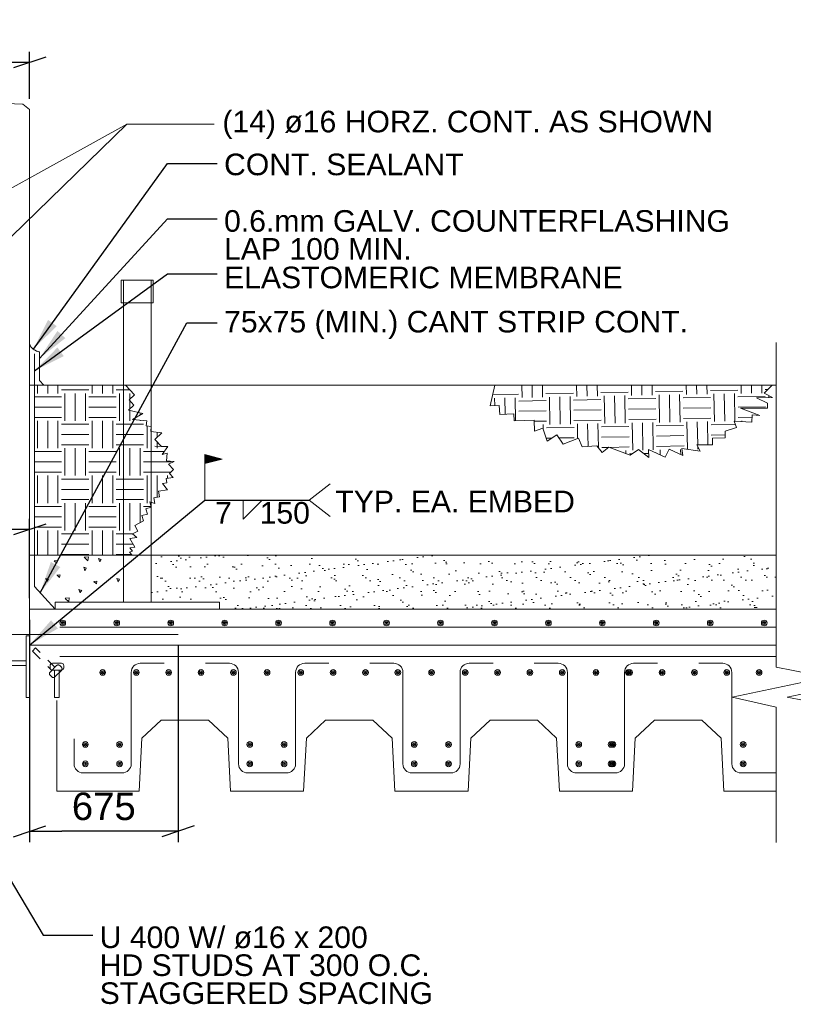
# Model space of a CAD drawing. Header units: millimetres. Extents: x 10617.8 to 10660.2, y 1160.5 to 1187.
# Tile 3 of 81: x 10625.3 to 10632.4, y 1177.5 to 1186.5. Entities that reach past the tile are written whole.
import ezdxf

# ---------------------------------------------------------------- set-up
doc = ezdxf.new("R2010")
doc.units = ezdxf.units.MM
doc.header["$LTSCALE"] = 0.1
doc.header["$MEASUREMENT"] = 0
doc.linetypes.add('DGN Style 3', pattern=[9.126915, 6.519225, -2.60769])
for name, color, linetype, lineweight in [('G-ANNO-DIM', 1, 'Continuous', 0), ('G-ANNO-PATT', 9, 'Continuous', 0), ('G-ANNO-TEXT', 7, 'Continuous', 0), ('Level 1', 7, 'Continuous', 0), ('S-FSTN-MISC', 12, 'Continuous', 13), ('S-REIN-RBAR', 5, 'Continuous', 13), ('S-WALL-LOAD', 3, 'Continuous', 13)]:
    doc.layers.add(name, color=color, linetype=linetype, lineweight=lineweight)
doc.styles.add('1 20', font='arial.ttf', dxfattribs={"height": 0.25})
doc.dimstyles.new('1 20', dxfattribs={"dimscale": 0.00328, "dimtxt": 0.25, "dimasz": 90, "dimexe": 30, "dimexo": 30, "dimgap": 30, "dimtad": 1, "dimdec": 0, "dimlfac": 304.9, "dimzin": 11, "dimdsep": 46, "dimlunit": 5, "dimtxsty": '1 20', "dimblk": '_Oblique_0.3', "dimcen": 0.09, "dimadec": 4, "dimazin": 3, "dimtfac": 0.00328, "dimtdec": 0, "dimtofl": 0, "dimtmove": 0, "dimatfit": 3, "dimfxl": 1, "dimfrac": 2, "dimtolj": 1, "dimtzin": 11, "dimarcsym": 0})

# ---------------------------------------------------------------- blocks, each defined once
blk = doc.blocks.new('REINFDOT')
for radius in [0.0794, 0.0476, 0.0159]:
    blk.add_circle((0, 0), radius)
blk = doc.blocks.new('REINF. DOT')
at = {"layer": 'S-REIN-RBAR', "xscale": 100, "yscale": 100, "zscale": 100, "rotation": 90.00000000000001}
blk.add_blockref('REINFDOT', (927.9, 624.6), dxfattribs=at)
blk = doc.blocks.new('*U11')
at = {"layer": 'S-REIN-RBAR'}
for p, q in [((-171.4, 152.4), (-104.8, 152.4)), ((104.8, 152.4), (171.5, 152.4)), ((-79.4, 127), (-79.4, -127)), ((79.4, -127), (79.4, 127)), ((-54, -152.4), (54, -152.4))]:
    blk.add_line(p, q, dxfattribs=at)
at = {"layer": 'S-REIN-RBAR', "extrusion": (0, 0, -1)}
for centre, start, end in [((104.8, 127), 90, 180), ((-104.8, 127), 0, 90)]:
    blk.add_arc(centre, 25.4, start, end, dxfattribs=at)
at = {"layer": 'S-REIN-RBAR'}
for centre, start, end in [((-54, -127), 180, 270), ((54, -127), 270, 0)]:
    blk.add_arc(centre, 25.4, start, end, dxfattribs=at)
blk = doc.blocks.new('*U12')
at = {"layer": 'S-REIN-RBAR'}
for p, q in [((125.5, 152.4), (58.8, 152.4)), ((33.4, 127), (33.4, -127)), ((-125.5, -127), (-125.5, -57.1)), ((8, -152.4), (-100.1, -152.4))]:
    blk.add_line(p, q, dxfattribs=at)
at = {"layer": 'S-REIN-RBAR', "extrusion": (0, 0, -1)}
blk.add_arc((-58.8, 127), 25.4, 0, 90, dxfattribs=at)
at = {"layer": 'S-REIN-RBAR'}
for centre, start, end in [((-100.1, -127), 180, 270), ((8, -127), 270, 0)]:
    blk.add_arc(centre, 25.4, start, end, dxfattribs=at)
blk = doc.blocks.new('*U14')
at = {"layer": 'G-ANNO-TEXT'}
for p, q in [((-6.3, 47.6), (-6.3, -28.6)), ((-19, -34.9), (-19, -41.3)), ((-12.7, -28.6), (12.7, -28.6)), ((-12.7, -47.6), (12.7, -47.6)), ((19.1, -34.9), (19.1, -41.3))]:
    blk.add_line(p, q, dxfattribs=at)
at = {"layer": 'G-ANNO-TEXT', "elevation": 0, "flags": 128}
blk.add_lwpolyline([(-6.3, 47.6), (6.4, 47.6), (6.4, -28.6)], dxfattribs=at)
at = {"layer": 'G-ANNO-TEXT', "extrusion": (0, 0, -1)}
for centre, start, end in [((12.7, -34.9), 0, 90), ((12.7, -41.3), 270, 0), ((-12.7, -34.9), 90, 180), ((-12.7, -41.3), 180, 270)]:
    blk.add_arc(centre, 6.35, start, end, dxfattribs=at)
blk = doc.blocks.new('*U17')
at = {"layer": 'G-ANNO-TEXT'}
for p, q in [((-6.4, 56.2), (-6.4, -154.3)), ((-12.7, -157.5), (-12.7, -163.8)), ((-9.5, -154.3), (9.5, -154.3)), ((12.7, -157.5), (12.7, -163.8)), ((-9.5, -167), (9.5, -167))]:
    blk.add_line(p, q, dxfattribs=at)
at = {"layer": 'G-ANNO-TEXT', "flags": 128}
blk.add_lwpolyline([(-6.4, 56.2), (6.3, 56.2), (6.3, -154.3)], dxfattribs=at)
at = {"layer": 'G-ANNO-TEXT', "extrusion": (0, 0, -1)}
for centre, start, end in [((9.5, -157.5), 0, 90), ((9.5, -163.8), 270, 0), ((-9.5, -157.5), 90, 180), ((-9.5, -163.8), 180, 270)]:
    blk.add_arc(centre, 3.17, start, end, dxfattribs=at)
blk = doc.blocks.new('field')
at = {"layer": 'Level 1'}
for p, q in [((-2.38, 5.71), (0, 6.35)), ((-2.38, 5.71), (0, 5.08)), ((0, 0), (0, 6.35))]:
    blk.add_line(p, q, dxfattribs=at)
for points in [[(-0.05, 6.28), (-2.18, 5.71), (-0.05, 5.14)], [(-0.1, 6.22), (-1.99, 5.71), (-0.1, 5.21)], [(-0.15, 6.15), (-1.79, 5.71), (-0.15, 5.27)], [(-0.2, 6.09), (-1.59, 5.71), (-0.2, 5.34)], [(-0.25, 6.02), (-1.4, 5.71), (-0.25, 5.41)], [(-0.3, 5.95), (-1.2, 5.71), (-0.3, 5.47)], [(-0.36, 5.54), (-0.36, 5.89), (-1, 5.71)], [(-0.41, 5.61), (-0.41, 5.82), (-0.81, 5.71)], [(-0.46, 5.67), (-0.46, 5.75), (-0.61, 5.71)]]:
    blk.add_3dface(points, dxfattribs=at)
blk = doc.blocks.new('*U31')
at = {"layer": 'G-ANNO-TEXT', "linetype": 'DGN Style 3'}
for p, q in [((-6.3, 47.6), (-6.3, -28.6)), ((-19, -34.9), (-19, -41.3)), ((-12.7, -28.6), (12.7, -28.6)), ((-12.7, -47.6), (12.7, -47.6)), ((19.1, -34.9), (19.1, -41.3))]:
    blk.add_line(p, q, dxfattribs=at)
at = {"layer": 'G-ANNO-TEXT', "linetype": 'DGN Style 3', "elevation": 0, "flags": 128}
blk.add_lwpolyline([(-6.3, 47.6), (6.4, 47.6), (6.4, -28.6)], dxfattribs=at)
at = {"layer": 'G-ANNO-TEXT', "linetype": 'DGN Style 3', "extrusion": (0, 0, -1)}
for centre, start, end in [((12.7, -34.9), 0, 90), ((12.7, -41.3), 270, 0), ((-12.7, -34.9), 90, 180), ((-12.7, -41.3), 180, 270)]:
    blk.add_arc(centre, 6.35, start, end, dxfattribs=at)
blk = doc.blocks.new('_Oblique_0.3')
at = {"color": 0, "linetype": 'ByBlock', "lineweight": -2}
for p, q in [((0, 0), (-1, 0)), ((0.5, 0.167), (-0.5, -0.167))]:
    blk.add_line(p, q, dxfattribs=at)
blk = doc.blocks.new('*D37')
at = {"layer": 'Defpoints', "color": 0, "lineweight": 0, "transparency": 16777216}
for p in [(10625.4311, 1186.0959), (10624.1198, 1185.6943), (10625.4311, 1185.6665)]:
    blk.add_point(p, dxfattribs=at)
at = {"layer": 'G-ANNO-TEXT', "color": 0, "lineweight": -2, "transparency": 16777216}
for p, q in [((10624.1198, 1185.7927), (10624.1198, 1186.1943)), ((10625.4311, 1185.7649), (10625.4311, 1186.1943)), ((10624.415, 1186.0959), (10625.1359, 1186.0959))]:
    blk.add_line(p, q, dxfattribs=at)
at = {"layer": 'G-ANNO-TEXT', "color": 0, "lineweight": -2, "transparency": 16777216, "xscale": 0.2952, "yscale": 0.2952, "zscale": 0.2952, "rotation": 180}
blk.add_blockref('_Oblique_0.3', (10624.1198, 1186.0959), dxfattribs=at)
at = {"layer": 'G-ANNO-TEXT', "color": 0, "lineweight": -2, "transparency": 16777216, "xscale": 0.2952, "yscale": 0.2952, "zscale": 0.2952}
blk.add_blockref('_Oblique_0.3', (10625.4311, 1186.0959), dxfattribs=at)
at = {"layer": 'G-ANNO-TEXT', "color": 0, "transparency": 16777216, "insert": (10624.7755, 1186.3219), "char_height": 0.25, "attachment_point": 5, "style": '1 20'}
blk.add_mtext('\\A1;400', dxfattribs=at)
blk = doc.blocks.new('*D49')
at = {"layer": 'Defpoints', "color": 0, "lineweight": 0, "transparency": 16777216}
for p in [(10625.4311, 1181.1144), (10626.7855, 1180.882), (10625.4311, 1179.0883)]:
    blk.add_point(p, dxfattribs=at)
at = {"layer": 'G-ANNO-DIM', "color": 0, "lineweight": -2, "transparency": 16777216}
for p, q in [((10625.4311, 1181.016), (10625.4311, 1178.9899)), ((10626.7855, 1180.7836), (10626.7855, 1178.9899)), ((10626.4903, 1179.0883), (10625.7263, 1179.0883))]:
    blk.add_line(p, q, dxfattribs=at)
at = {"layer": 'G-ANNO-DIM', "color": 0, "lineweight": -2, "transparency": 16777216, "xscale": 0.2952, "yscale": 0.2952, "zscale": 0.2952, "rotation": 180}
blk.add_blockref('_Oblique_0.3', (10625.4311, 1179.0883), dxfattribs=at)
at = {"layer": 'G-ANNO-DIM', "color": 0, "lineweight": -2, "transparency": 16777216, "xscale": 0.2952, "yscale": 0.2952, "zscale": 0.2952}
blk.add_blockref('_Oblique_0.3', (10626.7855, 1179.0883), dxfattribs=at)
at = {"layer": 'G-ANNO-DIM', "color": 0, "transparency": 16777216, "insert": (10626.1083, 1179.3144), "char_height": 0.25, "attachment_point": 5, "style": '1 20'}
blk.add_mtext('\\A1;675', dxfattribs=at)
blk = doc.blocks.new('*D50')
at = {"layer": 'Defpoints', "color": 0, "lineweight": 0, "transparency": 16777216}
for p in [(10625.4311, 1181.8395), (10624.4167, 1181.649), (10625.4311, 1181.1144)]:
    blk.add_point(p, dxfattribs=at)
at = {"layer": 'G-ANNO-DIM', "color": 0, "lineweight": -2, "transparency": 16777216}
for p, q in [((10624.4167, 1181.7474), (10624.4167, 1181.9379)), ((10625.4311, 1181.2128), (10625.4311, 1181.9379)), ((10624.7119, 1181.8395), (10625.1359, 1181.8395))]:
    blk.add_line(p, q, dxfattribs=at)
at = {"layer": 'G-ANNO-DIM', "color": 0, "lineweight": -2, "transparency": 16777216, "xscale": 0.2952, "yscale": 0.2952, "zscale": 0.2952, "rotation": 180}
blk.add_blockref('_Oblique_0.3', (10624.4167, 1181.8395), dxfattribs=at)
at = {"layer": 'G-ANNO-DIM', "color": 0, "lineweight": -2, "transparency": 16777216, "xscale": 0.2952, "yscale": 0.2952, "zscale": 0.2952}
blk.add_blockref('_Oblique_0.3', (10625.4311, 1181.8395), dxfattribs=at)
at = {"layer": 'G-ANNO-DIM', "color": 0, "transparency": 16777216, "insert": (10624.9239, 1182.0656), "char_height": 0.25, "attachment_point": 5, "style": '1 20'}
blk.add_mtext('\\A1;350', dxfattribs=at)

msp = doc.modelspace()

# ---------------------------------------------------------------- hatches: boundary and pattern name
at = {"layer": 'G-ANNO-PATT'}
h = msp.add_hatch(dxfattribs=at)
h.set_pattern_fill('EARTH', color=256, scale=0.00328, style=0, pattern_type=2)
h.set_pattern_definition([(90, (10626.93975, 1183.82927), (-0.499875, -0.499875), [0.249936, -0.24994]), (90, (10627.1897, 1183.57933), (-0.49988, -0.49988), [0.24994, -0.24994]), (90, (10626.84603, 1183.82927), (-0.49988, -0.49988), [0.24994, -0.24994]), (90, (10627.09596, 1183.57933), (-0.49988, -0.49988), [0.24994, -0.24994]), (90, (10626.7523, 1183.82927), (-0.49988, -0.49988), [0.24994, -0.24994]), (90, (10627.00224, 1183.57933), (-0.49988, -0.49988), [0.24994, -0.24994]), (0, (10626.971, 1184.04796), (-0.499875, -0.499875), [0.249936, -0.24994]), (0, (10626.72106, 1183.79803), (-0.49988, -0.49988), [0.24994, -0.24994]), (0, (10626.971, 1183.95424), (-0.499875, -0.499875), [0.249936, -0.24994]), (0, (10626.72106, 1183.7043), (-0.49988, -0.49988), [0.24994, -0.24994]), (0, (10626.971, 1183.8605), (-0.499875, -0.499875), [0.249936, -0.24994]), (0, (10626.72106, 1183.61057), (-0.49988, -0.49988), [0.24994, -0.24994])])
h.paths.add_polyline_path([(10625.4757, 1181.6067), (10626.3664, 1181.6067), (10626.343, 1181.6322), (10626.3713, 1181.6432), (10626.345, 1181.6707), (10626.3913, 1181.6793), (10626.345, 1181.7581), (10626.4109, 1181.7675), (10626.3693, 1181.7988), (10626.4188, 1181.8255), (10626.3921, 1181.875), (10626.4698, 1181.9169), (10626.4566, 1181.9659), (10626.5056, 1181.9791), (10626.4924, 1182.0281), (10626.5414, 1182.0413), (10626.5282, 1182.0903), (10626.5723, 1182.0759), (10626.5638, 1182.1279), (10626.6158, 1182.1364), (10626.6073, 1182.1883), (10626.6884, 1182.2015), (10626.6427, 1182.2599), (10626.6825, 1182.2654), (10626.677, 1182.3052), (10626.7421, 1182.3141), (10626.7082, 1182.3509), (10626.7449, 1182.3848), (10626.6978, 1182.4357), (10626.7487, 1182.4602), (10626.6808, 1182.4659), (10626.6865, 1182.5337), (10626.6417, 1182.522), (10626.6917, 1182.5949), (10626.6336, 1182.5963), (10626.5725, 1182.5978), (10626.6336, 1182.5963), (10626.5725, 1182.6605), (10626.6367, 1182.7217), (10626.5365, 1182.7319), (10626.5413, 1182.778), (10626.4952, 1182.7827), (10626.4999, 1182.8287), (10626.3714, 1182.8419), (10626.4637, 1182.898), (10626.3345, 1182.9284), (10626.3834, 1182.9729), (10626.3389, 1183.0218), (10626.3878, 1183.0662), (10626.3066, 1183.1555), (10625.4757, 1183.1555)])
h = msp.add_hatch(dxfattribs=at)
h.set_pattern_fill('EARTH', color=256, scale=0.00328, style=0, pattern_type=2)
h.set_pattern_definition([(91.073, (10630.8451, 1183.8088), (-0.49043, -0.50915), [0.24994, -0.24994]), (91.073, (10631.0997, 1183.5636), (-0.49043, -0.50915), [0.24994, -0.24994]), (91.073, (10630.7514, 1183.80705), (-0.49043, -0.50915), [0.24994, -0.24994]), (91.073, (10631.006, 1183.56183), (-0.49043, -0.50915), [0.24994, -0.24994]), (91.073, (10630.6577, 1183.8053), (-0.49043, -0.50915), [0.24994, -0.24994]), (91.073, (10630.91227, 1183.5601), (-0.49043, -0.50915), [0.24994, -0.24994]), (1.073, (10630.87226, 1184.02804), (-0.49043, -0.50915), [0.24994, -0.24994]), (1.073, (10630.62705, 1183.77347), (-0.49043, -0.50915), [0.24994, -0.24994]), (1.073, (10630.874, 1183.93433), (-0.49043, -0.50915), [0.24994, -0.24994]), (1.073, (10630.6288, 1183.67976), (-0.49043, -0.50915), [0.24994, -0.24994]), (1.073, (10630.87577, 1183.8406), (-0.49043, -0.50915), [0.24994, -0.24994]), (1.073, (10630.63056, 1183.58605), (-0.49043, -0.50915), [0.24994, -0.24994])])
h.paths.add_polyline_path([(10629.6738, 1183.1555), (10629.633, 1182.9674), (10629.715, 1182.9709), (10629.7185, 1182.8888), (10629.8483, 1182.8943), (10629.851, 1182.8284), (10630.0322, 1182.836), (10630.0364, 1182.7362), (10630.1121, 1182.7625), (10630.1529, 1182.645), (10630.2393, 1182.7018), (10630.2961, 1182.6155), (10630.4384, 1182.6712), (10630.4697, 1182.5912), (10630.6057, 1182.6018), (10630.6527, 1182.5415), (10630.7129, 1182.5885), (10630.907, 1182.5157), (10630.9831, 1182.5694), (10631.0781, 1182.4944), (10631.0767, 1182.5679), (10631.2283, 1182.4972), (10631.263, 1182.5715), (10631.3894, 1182.5126), (10631.3805, 1182.5769), (10631.548, 1182.5533), (10631.5169, 1182.6095), (10631.6605, 1182.6122), (10631.6593, 1182.6723), (10631.7762, 1182.6745), (10631.7751, 1182.7347), (10631.878, 1182.77), (10631.8583, 1182.8272), (10632.0174, 1182.8161), (10632.0222, 1182.8846), (10632.0907, 1182.8798), (10631.9148, 1182.9445), (10632.1616, 1182.9463), (10632.1613, 1182.99), (10632.06, 1183.0408), (10632.2069, 1183.0435), (10632.1294, 1183.0822), (10632.2034, 1183.1555)])
at = {"layer": 'G-ANNO-TEXT'}
h = msp.add_hatch(dxfattribs=at)
h.set_pattern_fill('CONCRETE', color=256, scale=0.00328, style=0, pattern_type=2)
h.set_pattern_definition([(140.397, (10626.35307, 1181.830005), (-0.6484, 0.4291716), [0.03124, -3.334983]), (140.397, (10626.32693, 1181.53122), (-0.6484, 0.4291716), [0.03124, -3.334983]), (140.397, (10626.03974, 1181.77221), (-0.6484, 0.4291716), [0.03124, -3.33498]), (82.1795, (10626.32693, 1181.531223), (-2e-09, -0.4291716), [0.024994, -4.740214]), (82.1795, (10626.35307, 1181.830005), (-2e-09, -0.4291716), [0.024994, -4.740214]), (82.1795, (10626.03974, 1181.772207), (-2e-09, -0.4291716), [0.024994, -4.740214]), (190.2326, (10626.329116, 1181.556135), (-4.5388017, -0.8583432), [0.02655, -7.221128]), (190.2326, (10626.355257, 1181.854917), (-4.5388017, -0.8583432), [0.02655, -7.221128]), (190.2326, (10626.041923, 1181.79712), (-4.5388017, -0.8583432), [0.02655, -7.221128]), (136.603, (10626.435593, 1181.608265), (-3.2420012, 3.0042012), [0.046863, -6.1997]), (136.603, (10625.960865, 1181.55304), (-3.2420012, 3.0042012), [0.046863, -6.1997]), (186.8622, (10626.441345, 1181.645326), (-3.2420012, -0.4291716), [0.039827, -7.144038]), (186.862, (10625.966618, 1181.5901), (-3.2420012, -0.4291716), [0.039827, -7.144038]), (81.4086, (10626.43559, 1181.608265), (5e-09, -0.4291716), [0.03749, -4.30293]), (81.409, (10625.960865, 1181.55304), (5e-09, -0.4291716), [0.03749, -4.30293]), (110.692, (10626.5394, 1181.69102), (-2e-09, -0.429172), [0.03124, -1.803815]), (110.692, (10626.23733, 1181.79238), (-2e-09, -0.429172), [0.03124, -1.80382]), (110.692, (10626.06962, 1181.54373), (-2e-09, -0.429172), [0.03124, -1.80382]), (110.692, (10625.93527, 1181.89373), (-2e-09, -0.429172), [0.03124, -1.80382]), (56.1196, (10626.539403, 1181.69102), (-1.9452007, -3.0042012), [0.024994, -4.627534]), (56.12, (10626.06962, 1181.54373), (-1.9452007, -3.004201), [0.024994, -4.627534]), (56.1196, (10626.237335, 1181.792376), (-1.9452007, -3.0042012), [0.024994, -4.627534]), (56.12, (10625.935266, 1181.89373), (-1.9452007, -3.004201), [0.024994, -4.627534]), (161.688, (10626.0836, 1181.56446), (-0.6484, 0.42917), [0.02655, -1.33942]), (161.688, (10626.55339, 1181.71175), (-0.6484, 0.42917), [0.02655, -1.33942]), (161.688, (10626.25132, 1181.8131), (-0.6484, 0.42917), [0.02655, -1.33942]), (161.688, (10625.94925, 1181.91447), (-0.6484, 0.42917), [0.02655, -1.33942])])
h.paths.add_polyline_path([(10625.6641, 1181.1764), (10626.2889, 1181.1764), (10626.2889, 1181.6067), (10625.4757, 1181.6067), (10625.4757, 1181.3197), (10625.6641, 1181.1144)])
h = msp.add_hatch(dxfattribs=at)
h.set_pattern_fill('AR-SAND', color=256, scale=0.1, style=0)
h.set_pattern_definition([(37.5, (0, 0), (-0.0062993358, 0.192682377), [0, -0.152, 0, -0.17, 0, -0.1625]), (7.5, (0, 0), (0.1769776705, 0.2822146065), [0, -0.082, 0, -0.137, 0, -0.0525]), (327.5, (-0.123, 0), (0.3114141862, 0.0005659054), [0, -0.05, 0, -0.18, 0, -0.235]), (317.5, (-0.123, 0), (0.3006126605, 0.0877675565), [0, -0.025, 0, -0.118, 0, -0.135])])
h.paths.add_polyline_path([(10627.1637, 1181.1764), (10627.1637, 1181.1144), (10630.2253, 1181.1144), (10632.2396, 1181.1144), (10632.2396, 1181.4232), (10632.2396, 1181.6067), (10632.0467, 1181.6067), (10626.5389, 1181.6067), (10626.5389, 1181.1764)])

# ---------------------------------------------------------------- linework, layer by layer
at = {"layer": 'G-ANNO-PATT', "flags": 128}
for points, elevation in [([(10625.4757, 1181.6067), (10626.3664, 1181.6067), (10626.343, 1181.6322), (10626.3713, 1181.6432), (10626.345, 1181.6707), (10626.3913, 1181.6793), (10626.345, 1181.7581), (10626.4109, 1181.7675), (10626.3693, 1181.7988), (10626.4188, 1181.8255), (10626.3921, 1181.875), (10626.4698, 1181.9169), (10626.4566, 1181.9659), (10626.5056, 1181.9791), (10626.4924, 1182.0281), (10626.5414, 1182.0413), (10626.5282, 1182.0903), (10626.5723, 1182.0759), (10626.5638, 1182.1279), (10626.6158, 1182.1364), (10626.6073, 1182.1883), (10626.6884, 1182.2015), (10626.6427, 1182.2599), (10626.6825, 1182.2654), (10626.677, 1182.3052), (10626.7421, 1182.3141), (10626.7082, 1182.3509), (10626.7449, 1182.3848), (10626.6978, 1182.4357), (10626.7487, 1182.4602), (10626.6808, 1182.4659), (10626.6865, 1182.5337), (10626.6417, 1182.522), (10626.6917, 1182.5949), (10626.6336, 1182.5963), (10626.5725, 1182.5978), (10626.6336, 1182.5963), (10626.5725, 1182.6605), (10626.6367, 1182.7217), (10626.5365, 1182.7319), (10626.5413, 1182.778), (10626.4952, 1182.7827), (10626.4999, 1182.8287), (10626.3714, 1182.8419), (10626.4637, 1182.898), (10626.3345, 1182.9284), (10626.3834, 1182.9729), (10626.3389, 1183.0218), (10626.3878, 1183.0662), (10626.3066, 1183.1555), (10625.4757, 1183.1555), (10625.4757, 1181.6067)], 89.1346), ([(10629.6738, 1183.1555), (10629.633, 1182.9674), (10629.715, 1182.9709), (10629.7185, 1182.8888), (10629.8483, 1182.8943), (10629.851, 1182.8284), (10630.0322, 1182.836), (10630.0364, 1182.7362), (10630.1121, 1182.7625), (10630.1529, 1182.645), (10630.2393, 1182.7018), (10630.2961, 1182.6155), (10630.4384, 1182.6712), (10630.4697, 1182.5912), (10630.6057, 1182.6018), (10630.6527, 1182.5415), (10630.7129, 1182.5885), (10630.907, 1182.5157), (10630.9831, 1182.5694), (10631.0781, 1182.4944), (10631.0767, 1182.5679), (10631.2283, 1182.4972), (10631.263, 1182.5715), (10631.3894, 1182.5126), (10631.3805, 1182.5769), (10631.548, 1182.5533), (10631.5169, 1182.6095), (10631.6605, 1182.6122), (10631.6593, 1182.6723), (10631.7762, 1182.6745), (10631.7751, 1182.7347), (10631.878, 1182.77), (10631.8583, 1182.8272), (10632.0174, 1182.8161), (10632.0222, 1182.8846), (10632.0907, 1182.8798), (10631.9148, 1182.9445), (10632.1616, 1182.9463), (10632.1613, 1182.99), (10632.06, 1183.0408), (10632.2069, 1183.0435), (10632.1294, 1183.0822), (10632.2034, 1183.1555), (10629.6738, 1183.1555)], 89.1312)]:
    msp.add_lwpolyline(points, close=True, dxfattribs=dict(at, elevation=elevation))
at = {"layer": 'G-ANNO-TEXT'}
for p, q in [((10625.2668, 1184.511, 89.1073), (10626.3183, 1185.5334, 89.1073)), ((10625.4757, 1183.4407, 89.1073), (10625.4757, 1181.3197, 89.1073)), ((10625.522, 1183.4577, 89.1073), (10625.522, 1183.197, 89.1073)), ((10625.522, 1183.197, 89.1073), (10625.5629, 1183.1561, 89.1073)), ((10625.4311, 1183.1555, 89.6862), (10632.2396, 1183.1555, 89.6097)), ((10627.9797, 1182.1068, 89.1073), (10628.172, 1182.2553, 89.1073)), ((10627.3785, 1181.9348, 89.1073), (10627.554, 1182.1072, 89.1073)), ((10627.3785, 1182.1068, 89.1073), (10627.3785, 1181.9348, 89.1073)), ((10627.9797, 1182.1068, 89.1073), (10628.172, 1181.9584, 89.1073)), ((10625.4311, 1181.6067, 89.6676), (10632.2396, 1181.6067, 89.4005)), ((10625.4757, 1181.3197, 89.1073), (10625.6641, 1181.1144, 89.1073)), ((10625.4311, 1180.8697, 89.4005), (10625.4311, 1180.3073, 89.4005)), ((10625.4311, 1180.7864, 89.4005), (10632.2396, 1180.7864, 89.4005)), ((10630.2253, 1180.7864, 89.1073), (10632.2396, 1180.7864, 89.1073)), ((10625.6811, 1179.4534, 89.4005), (10625.6811, 1180.2813, 89.4005)), ((10626.4562, 1179.9359, 89.4005), (10626.6315, 1180.1023, 89.4005)), ((10626.6315, 1180.1023, 89.4005), (10627.0634, 1180.1023, 89.4005)), ((10627.2387, 1179.9359, 89.4005), (10627.0634, 1180.1023, 89.4005)), ((10627.9558, 1179.9359, 89.4005), (10628.1311, 1180.1023, 89.4005)), ((10628.1311, 1180.1023, 89.4005), (10628.563, 1180.1023, 89.4005)), ((10628.7383, 1179.9359, 89.4005), (10628.563, 1180.1023, 89.4005)), ((10629.4554, 1179.9359, 89.4005), (10629.6307, 1180.1023, 89.4005)), ((10629.6307, 1180.1023, 89.4005), (10630.0626, 1180.1023, 89.4005)), ((10630.2379, 1179.9359, 89.4005), (10630.0626, 1180.1023, 89.4005)), ((10630.955, 1179.9359, 89.4005), (10631.1303, 1180.1023, 89.4005)), ((10631.1303, 1180.1023, 89.4005), (10631.5622, 1180.1023, 89.4005)), ((10631.7375, 1179.9359, 89.4005), (10631.5622, 1180.1023, 89.4005)), ((10626.4309, 1179.4534, 89.4005), (10626.4562, 1179.9359, 89.4005)), ((10627.264, 1179.4534, 89.4005), (10627.2387, 1179.9359, 89.4005)), ((10627.9305, 1179.4534, 89.4005), (10627.9558, 1179.9359, 89.4005)), ((10628.7636, 1179.4534, 89.4005), (10628.7383, 1179.9359, 89.4005)), ((10629.4301, 1179.4534, 89.4005), (10629.4554, 1179.9359, 89.4005)), ((10630.2632, 1179.4534, 89.4005), (10630.2379, 1179.9359, 89.4005)), ((10630.9297, 1179.4534, 89.4005), (10630.955, 1179.9359, 89.4005)), ((10631.7628, 1179.4534, 89.4005), (10631.7375, 1179.9359, 89.4005)), ((10625.6811, 1179.4534, 89.4005), (10626.4309, 1179.4534, 89.4005)), ((10627.264, 1179.4534, 89.4005), (10627.9305, 1179.4534, 89.4005)), ((10628.7636, 1179.4534, 89.4005), (10629.4301, 1179.4534, 89.4005)), ((10630.2632, 1179.4534, 89.4005), (10630.9297, 1179.4534, 89.4005)), ((10631.7628, 1179.4534, 89.4005), (10632.2396, 1179.4534, 89.4005))]:
    msp.add_line(p, q, dxfattribs=at)
at = {"layer": 'G-ANNO-TEXT', "flags": 128}
for points, elevation in [([(10624.4403, 1184.4949), (10626.3183, 1185.5334), (10627.1139, 1185.5334)], 89.1073), ([(10632.2396, 1183.5428), (10632.2396, 1181.0952), (10632.2396, 1180.584), (10632.7051, 1180.4931), (10631.8397, 1180.3113), (10632.2396, 1180.2204), (10632.2396, 1178.9868)], 89.1073), ([(10632.8051, 1183.5428), (10632.8051, 1181.0952), (10632.8051, 1180.584), (10633.205, 1180.4931), (10632.3396, 1180.3113), (10632.8051, 1180.2204), (10632.8051, 1178.9868)], 89.1073), ([(10625.4311, 1181.1144), (10630.2253, 1181.1144), (10632.2396, 1181.1144), (10632.2396, 1181.4232), (10632.2396, 1181.6067), (10632.0467, 1181.6067), (10625.4311, 1181.6067), (10625.4311, 1181.3643)], 89.2841)]:
    msp.add_lwpolyline(points, dxfattribs=dict(at, elevation=elevation))
for points, elevation in [([(10625.6641, 1181.1764), (10626.2889, 1181.1764), (10626.2889, 1181.6067), (10625.4757, 1181.6067), (10625.4757, 1181.3197), (10625.6641, 1181.1144), (10625.6641, 1181.1764)], 89.374), ([(10627.1637, 1181.1764), (10627.1637, 1181.1144), (10630.2253, 1181.1144), (10632.2396, 1181.1144), (10632.2396, 1181.4232), (10632.2396, 1181.6067), (10632.0467, 1181.6067), (10626.5389, 1181.6067), (10626.5389, 1181.1764), (10627.1637, 1181.1764)], 89.4344)]:
    msp.add_lwpolyline(points, close=True, dxfattribs=dict(at, elevation=elevation))
at = {"layer": 'G-ANNO-TEXT'}
msp.add_open_spline([(10625.522, 1183.4577, 89.1073), (10625.4457, 1183.4777, 89.1073), (10625.4311, 1183.5317, 89.1073)], degree=2, dxfattribs=at)
at = {"layer": 'S-FSTN-MISC'}
for p, q in [((10626.2889, 1181.1764, 89.6937), (10626.2889, 1184.1132, 89.6937)), ((10626.5389, 1181.1764, 89.6937), (10626.5389, 1184.1132, 89.6937))]:
    msp.add_line(p, q, dxfattribs=at)
for points in [[(10626.2681, 1184.1132, 89.6937), (10626.5597, 1184.1132, 89.6937), (10626.5597, 1183.9049, 89.6937), (10626.2681, 1183.9049, 89.6937)], [(10625.6641, 1181.1764, 89.6937), (10627.1637, 1181.1764, 89.6937), (10627.1637, 1181.1139, 89.6937), (10625.6641, 1181.1139, 89.6937)], [(10625.3999, 1180.3083, 89.1073), (10625.3996, 1180.8687, 89.1073), (10625.431, 1180.8687, 89.1073), (10625.4313, 1180.3083, 89.1073)]]:
    msp.add_3dface(points, dxfattribs=at)
at = {"layer": 'S-REIN-RBAR'}
for p, q in [((10625.7071, 1180.9504, 89.1073), (10632.2396, 1180.9504, 89.1073)), ((10624.5417, 1180.882, 89.4005), (10626.7855, 1180.882, 89.4005)), ((10625.7071, 1180.6822, 89.1073), (10632.2396, 1180.6822, 89.1073)), ((10631.5337, 1180.6198, 89.4005), (10631.7524, 1180.6198, 89.4005)), ((10631.8357, 1180.5364, 89.4005), (10631.8357, 1179.7033, 89.4005)), ((10631.919, 1179.62, 89.4005), (10632.2396, 1179.62, 89.4005))]:
    msp.add_line(p, q, dxfattribs=at)
at = {"layer": 'S-REIN-RBAR', "extrusion": (0, 0, -1)}
msp.add_arc((-10631.7524, 1180.5364, -89.4005), 0.0833, 90, 180, dxfattribs=at)
at = {"layer": 'S-REIN-RBAR'}
msp.add_arc((10631.919, 1179.7033, 89.4005), 0.0833, 180, 270, dxfattribs=at)
at = {"layer": 'S-WALL-LOAD'}
for p, q in [((10625.3686, 1185.7159, 89.1073), (10624.2006, 1185.76, 89.1073)), ((10625.3686, 1185.7159, 89.1073), (10625.4311, 1185.6665, 89.1073)), ((10625.4311, 1185.6665, 89.1073), (10625.4311, 1179.4534, 89.1073))]:
    msp.add_line(p, q, dxfattribs=at)

# ---------------------------------------------------------------- block references
at = {"layer": 'G-ANNO-TEXT', "linetype": 'DGN Style 3', "xscale": 0.00328, "yscale": 0.00328, "zscale": 0.00328, "rotation": 44.99999999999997}
msp.add_blockref('*U31', (10625.5819, 1180.6356, 89.6937), dxfattribs=at)
at = {"layer": 'G-ANNO-TEXT', "xscale": 0.00328, "yscale": 0.00328, "zscale": 0.00328}
for name, p, rotation in [('*U17', (10625.2155, 1180.6197, 89.6937), 270), ('*U14', (10625.6811, 1180.4636, 89.6937), 180)]:
    msp.add_blockref(name, p, dxfattribs=dict(at, rotation=rotation))
at = {"layer": 'Level 1', "extrusion": (0, 0, -1), "xscale": 0.06559999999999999, "yscale": 0.06559999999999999, "zscale": 0.06559999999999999}
msp.add_blockref('field', (-10627.0311, 1182.1068, -89.1073), dxfattribs=at)
at = {"layer": 'S-REIN-RBAR', "xscale": 0.00328, "yscale": 0.00328, "zscale": 0.00328, "rotation": 180}
for p in [(10628.7781, 1183.0358, 89.6937), (10629.2701, 1183.0358, 89.6937), (10629.7621, 1183.0358, 89.6937), (10630.2541, 1183.0358, 89.6937), (10630.7461, 1183.0358, 89.6937), (10631.2381, 1183.0358, 89.6937), (10631.7301, 1183.0358, 89.6937), (10632.2221, 1183.0358, 89.6937), (10632.7141, 1183.0358, 89.6937), (10633.2061, 1183.0358, 89.6937), (10633.6981, 1183.0358, 89.6937), (10634.1901, 1183.0358, 89.6937), (10634.6821, 1183.0358, 89.6937), (10635.1741, 1183.0358, 89.6937), (10629.1413, 1182.585, 89.6937), (10629.4485, 1182.585, 89.6937), (10629.7436, 1182.585, 89.6937), (10630.0386, 1182.585, 89.6937), (10630.3337, 1182.585, 89.6937), (10630.6409, 1182.585, 89.6937), (10630.9481, 1182.585, 89.6937), (10631.2432, 1182.585, 89.6937), (10631.5382, 1182.585, 89.6937), (10631.8333, 1182.585, 89.6937), (10632.1405, 1182.585, 89.6937), (10632.4477, 1182.585, 89.6937), (10632.7428, 1182.585, 89.6937), (10633.0378, 1182.585, 89.6937), (10633.3329, 1182.585, 89.6937), (10633.6401, 1182.585, 89.6937), (10633.9355, 1182.585, 89.4005), (10633.9474, 1182.585, 89.6937), (10634.2424, 1182.585, 89.6937), (10634.2427, 1182.585, 89.4005), (10634.5375, 1182.585, 89.6937), (10634.5378, 1182.585, 89.4005), (10634.8325, 1182.585, 89.6937), (10634.8328, 1182.585, 89.4005), (10635.1279, 1182.585, 89.4005), (10628.9838, 1181.929, 89.6937), (10629.2962, 1181.929, 89.6937), (10630.4834, 1181.929, 89.6937), (10630.7959, 1181.929, 89.6937), (10631.9831, 1181.929, 89.6937), (10632.2955, 1181.929, 89.6937), (10633.4827, 1181.929, 89.6937), (10633.778, 1181.929, 89.4005), (10633.7951, 1181.929, 89.6937), (10634.9823, 1181.929, 89.6937), (10628.9838, 1181.7519, 89.6937), (10629.2962, 1181.7519, 89.6937), (10630.4834, 1181.7519, 89.6937), (10630.7959, 1181.7519, 89.6937), (10631.9831, 1181.7519, 89.6937), (10632.2955, 1181.7519, 89.6937), (10633.4827, 1181.7519, 89.6937), (10633.778, 1181.7519, 89.4005), (10633.7951, 1181.7519, 89.6937), (10634.9823, 1181.7519, 89.6937)]:
    msp.add_blockref('REINF. DOT', p, dxfattribs=at)
at = {"layer": 'S-REIN-RBAR', "xscale": 0.00328, "yscale": 0.00328, "zscale": 0.00328}
for name, p in [('*U12', (10626.2486, 1180.1199, 89.4005)), ('*U11', (10627.5972, 1180.1199, 89.4005)), ('*U11', (10629.0968, 1180.1199, 89.4005)), ('*U11', (10630.5965, 1180.1199, 89.4005))]:
    msp.add_blockref(name, p, dxfattribs=at)

# ---------------------------------------------------------------- texts
at = {"layer": 'G-ANNO-TEXT', "color": 7, "char_height": 0.1968, "attachment_point": 1, "style": '1 20'}
for s, insert, line_spacing_factor in [('(14) ø16 HORZ. CONT. AS SHOWN', (10627.1899, 1185.6559, 89.4005), 0.6), ('CONT. SEALANT', (10627.2051, 1185.2652, 89.4005), 0.6), ('0.6.mm GALV. COUNTERFLASHING\\PLAP 100 MIN.', (10627.2051, 1184.75, 89.4005), 0.776524), ('ELASTOMERIC MEMBRANE', (10627.2051, 1184.2348, 89.4005), 0.6), ('75x75 (MIN.) CANT STRIP CONT.', (10627.2051, 1183.8319, 89.4005), 0.6), ('TYP. EA. EMBED', (10628.22, 1182.193, 89.4005), 0.6), ('7', (10627.1223, 1182.0895, 89.4005), 0.6), ('150', (10627.5296, 1182.0895, 89.4005), 0.6), ('U 400 W/ ø16 x 200\\PHD STUDS AT 300 O.C.\\PSTAGGERED SPACING', (10626.0709, 1178.2212, 89.4005), 0.776524)]:
    msp.add_mtext(s, dxfattribs=dict(at, insert=insert, line_spacing_factor=line_spacing_factor))

# ---------------------------------------------------------------- dimensions: what is measured, and where the dimension line sits
at = {"layer": 'G-ANNO-DIM'}
dim = msp.add_linear_dim(base=(10625.4311, 1181.8395, 89.4005), p1=(10624.4167, 1181.649, 89.4005), p2=(10625.4311, 1181.1144, 89.4005), text='350', dimstyle='1 20', dxfattribs=at)
dim.commit()
dim.dimension.update_dxf_attribs({"geometry": '*D50', "text_midpoint": (10624.9239, 1182.0656, 89.4005)})
dim = msp.add_linear_dim(base=(10625.4311, 1179.0883, 89.4005), p1=(10626.7855, 1180.882, 89.4005), p2=(10625.4311, 1181.1144, 89.4005), angle=180, text='675', dimstyle='1 20', dxfattribs=at)
dim.commit()
dim.dimension.update_dxf_attribs({"geometry": '*D49', "text_midpoint": (10626.1083, 1179.3144, 89.4005)})
at = {"layer": 'G-ANNO-TEXT', "color": 1}
dim = msp.add_linear_dim(base=(10625.4311, 1186.0959, 89.1073), p1=(10624.1198, 1185.6943, 89.1073), p2=(10625.4311, 1185.6665, 89.1073), dimstyle='1 20', dxfattribs=at)
dim.commit()
dim.dimension.update_dxf_attribs({"geometry": '*D37', "text_midpoint": (10624.7755, 1186.0959, 89.1073), "dimtype": 160})

# ---------------------------------------------------------------- leaders
at = {"layer": 'G-ANNO-TEXT'}
for points in [[(10625.466, 1183.4825, 89.4005), (10626.6904, 1185.1742, 89.4005), (10627.1413, 1185.1742, 89.4005)], [(10625.522, 1183.3988, 89.4005), (10626.6904, 1184.6719, 89.4005), (10627.1413, 1184.6719, 89.4005)], [(10625.4757, 1183.285, 89.4005), (10626.6904, 1184.1697, 89.4005), (10627.1413, 1184.1697, 89.4005)], [(10625.5277, 1181.2606, 89.4005), (10626.865, 1183.7225, 89.4005), (10627.1413, 1183.7225, 89.4005)], [(10625.4311, 1180.7864, 89.1073), (10627.0311, 1182.1068, 89.1073), (10627.9797, 1182.1068, 89.1073)], [(10624.7755, 1179.4534, 89.4005), (10625.5561, 1178.1407, 89.4005), (10626.0071, 1178.1407, 89.4005)]]:
    msp.add_leader(points, dimstyle='1 20', override={"dimgap": 60}, dxfattribs=at)

doc.saveas('drawing.dxf')
